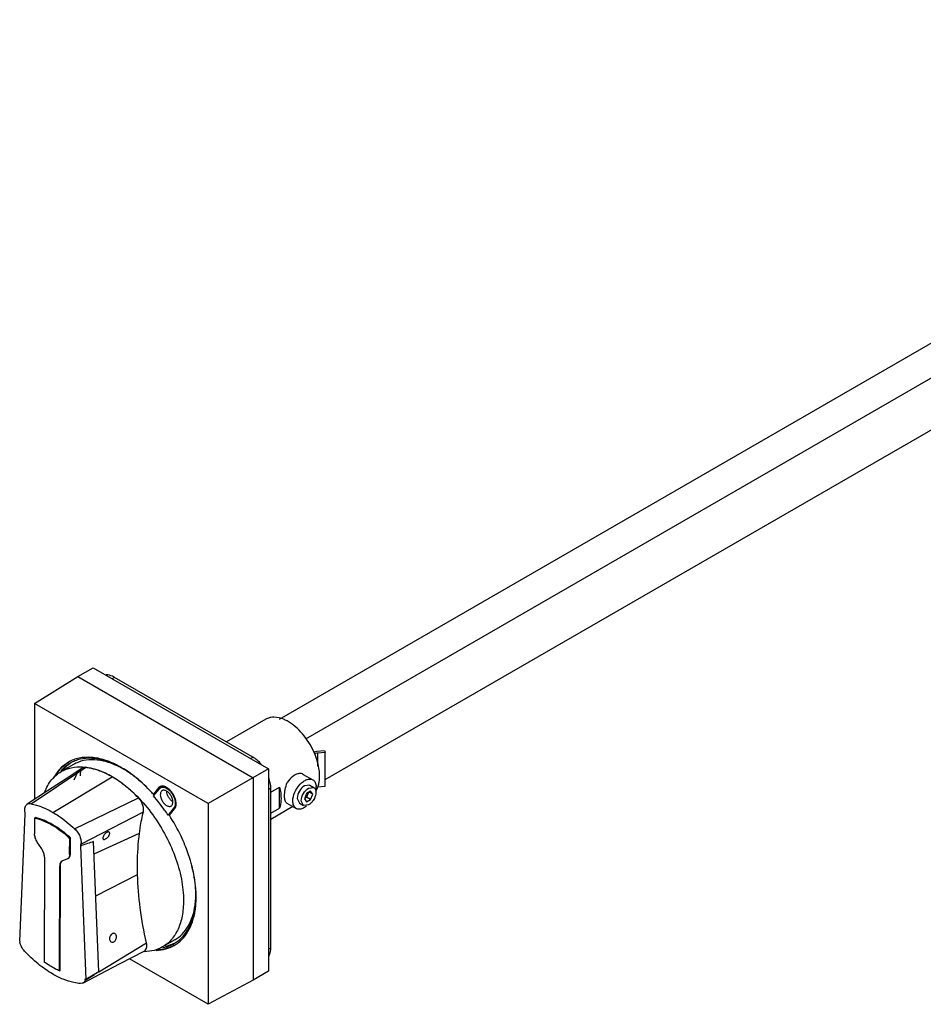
# Model space of a CAD drawing. Header units: millimetres. Extents: x 65 to 502, y 243 to 549.
# Tile 1 of 2: x 65 to 283, y 243 to 481. Entities that reach past the tile are written whole.
import ezdxf

# ---------------------------------------------------------------- set-up
doc = ezdxf.new("R2010")
doc.units = ezdxf.units.MM
doc.header["$LTSCALE"] = 51.444473
doc.layers.get('0').update_dxf_attribs({"linetype": 'CONTINUOUS'})

msp = doc.modelspace()

# ---------------------------------------------------------------- linework, layer by layer
at = {"color": 7, "linetype": 'Continuous'}
for p, q in [((127.59, 311.53), (420.8, 480.81)), ((133.96, 306.75), (428.11, 476.58)), ((138.64, 296.92), (428.11, 464.05)), ((68.3, 315.36), (78.79, 321.85)), ((78.79, 321.85), (82.5, 323.99)), ((78.79, 321.85), (121.21, 297.35)), ((82.5, 323.99), (124.93, 299.5)), ((87.7, 321.65), (87.13, 321.32)), ((121.14, 302.34), (87.7, 321.65)), ((68.3, 315.36), (68.3, 292.12)), ((110.35, 291.08), (68.3, 315.36)), ((124.26, 311.51), (114.76, 306.02)), ((136.66, 303.76), (138.5, 303.95)), ((138.64, 303.5), (136.8, 303.31)), ((136.8, 303.31), (136.8, 300.16)), ((138.5, 303.95), (138.64, 303.5)), ((138.64, 295.33), (138.64, 303.5)), ((77.78, 300.57), (74.8, 298.85)), ((120.58, 302.01), (121.14, 302.34)), ((67.53, 291.06), (80.71, 299.88)), ((80.71, 299.88), (80, 299.73)), ((124.93, 299.5), (110.35, 291.08)), ((124.93, 299.5), (124.93, 250.51)), ((133.13, 298.28), (133.36, 298.17)), ((133.35, 298.17), (135.64, 296.85)), ((72.78, 288.97), (87.1, 297.59)), ((121.21, 297.35), (121.21, 248.36)), ((134.89, 295.55), (133.64, 295.42)), ((134.89, 295.55), (135.88, 294.98)), ((97.1, 293.29), (97.06, 293.34)), ((98.35, 294.92), (97.07, 293.36)), ((97.07, 293.36), (97.29, 293.48)), ((97.11, 293.31), (97.07, 293.36)), ((97.11, 292.95), (98.53, 294.69)), ((97.29, 293.48), (98.56, 295.05)), ((98.66, 295.19), (98.35, 294.92)), ((98.56, 295.05), (98.35, 294.92)), ((98.53, 294.69), (98.81, 294.93)), ((99.02, 295.05), (98.81, 294.93)), ((125.49, 294.8), (124.93, 294.48)), ((125.49, 293.87), (127.63, 295.1)), ((125.49, 256.18), (125.49, 294.8)), ((127.63, 289.99), (127.63, 295.1)), ((134.13, 293.52), (133.63, 292.23)), ((135.13, 294.1), (134.13, 293.52)), ((134.57, 293.78), (134.14, 292.67)), ((134.63, 294.85), (135.88, 294.98)), ((135.63, 293.39), (134.76, 293.89)), ((135.63, 293.39), (135.13, 294.1)), ((135.13, 292.1), (135.63, 293.39)), ((136.8, 295.14), (138.64, 295.33)), ((78.02, 284.97), (93.47, 292.47)), ((110.35, 291.08), (110.35, 242.52)), ((129.38, 291.22), (131.64, 289.92)), ((131.87, 292.36), (132.39, 291.22)), ((132.39, 291.22), (133.38, 290.65)), ((133.38, 290.65), (132.86, 291.79)), ((134.63, 290.77), (133.38, 290.65)), ((133.63, 292.23), (134.13, 291.52)), ((133.7, 292.42), (134.14, 292.67)), ((134.13, 291.52), (135.13, 292.1)), ((135.13, 292.1), (134.14, 292.67)), ((64.74, 257.81), (66.09, 288.56)), ((66.1, 288.55), (66.07, 288.73)), ((66.09, 288.56), (66.1, 288.55)), ((66.1, 288.56), (66.09, 288.56)), ((79.53, 281.25), (94.66, 289.14)), ((102.04, 290.06), (100.63, 288.33)), ((100.63, 288.33), (100.84, 288.45)), ((100.84, 288.45), (102.25, 290.18)), ((100.94, 288.26), (102.22, 289.83)), ((102.25, 290.18), (102.04, 290.06)), ((130.85, 290.38), (125.49, 287.28)), ((125.49, 288.76), (127.63, 289.99)), ((68.35, 287.61), (68.34, 283.8)), ((68.35, 287.61), (68.52, 287.72)), ((82.73, 278.97), (93.72, 283.94)), ((70.08, 280.11), (68.99, 281.8)), ((76.82, 278.88), (76.83, 282.69)), ((77.01, 282.79), (76.83, 282.69)), ((77, 278.98), (77.01, 282.79)), ((83.86, 250.35), (82.62, 281.91)), ((76.82, 278.88), (77, 278.98)), ((79.43, 280.82), (79.68, 280.95)), ((79.43, 280.82), (79.44, 280.81)), ((79.68, 280.95), (79.44, 280.81)), ((79.44, 280.81), (80.71, 248.54)), ((70.73, 278.1), (70.68, 252.76)), ((75.07, 277.21), (74.95, 277.15)), ((76.16, 277.63), (75.07, 277.21)), ((76.29, 277.69), (76.16, 277.63)), ((76.46, 277.79), (76.29, 277.69)), ((74.35, 250.62), (74.41, 275.97)), ((74.59, 276.07), (74.41, 275.97)), ((74.53, 250.73), (74.59, 276.07)), ((83.13, 268.74), (93.25, 273.93)), ((64.85, 257.74), (64.74, 257.81)), ((83.85, 250.38), (95.41, 257.42)), ((102.28, 258.13), (99.3, 256.41)), ((124.93, 255.86), (125.49, 256.18)), ((110.35, 242.52), (91.28, 253.54)), ((74.35, 250.62), (74.53, 250.73)), ((83.86, 250.35), (80.71, 248.54)), ((124.93, 250.51), (121.21, 248.36)), ((80.71, 248.54), (80.53, 248.64)), ((80.59, 248.4), (82.84, 249.77)), ((121.21, 248.36), (110.35, 242.52)), ((80.05, 247.66), (79.47, 247.56))]:
    msp.add_line(p, q, dxfattribs=at)
for points in [[(80, 299.73), (75.99, 297.12), (71.47, 294.18), (66.52, 290.96)], [(77.89, 296.86), (78.98, 299.07), (79.41, 299.33)], [(79.41, 299.33), (79.47, 299.39), (79.38, 297.84)], [(80.05, 247.66), (84.11, 249.8), (89.05, 252.38), (94.87, 255.41)]]:
    msp.add_lwpolyline(points, dxfattribs=at)
for centre, radius, start, end in [((119.39, 296.18), 18.11, 23.3409, 24.4264), ((81.65, 293.88), 8.43, 121.9484, 123.8811), ((81.2, 290.18), 12.13, 85.7354, 86.0893), ((81.55, 290.44), 11.63, 86.974, 87.3363), ((77.76, 279.82), 23.13, 59.9873, 63.3577), ((78.59, 280.77), 21.82, 62.0197, 64.062), ((81.78, 292.91), 9.36, 138.4564, 139.293), ((82.45, 293.05), 9.58, 138.4809, 142.5341), ((78.26, 280.14), 22.53, 61.5004, 62.0241), ((79.54, 281.3), 20.88, 63.0252, 63.5812), ((78.05, 279.76), 22.96, 60.707, 61.4995), ((79.34, 280.91), 21.32, 62.2333, 63.0244), ((79.1, 280.46), 21.83, 61.4974, 62.2335), ((77.81, 279.34), 23.45, 59.9994, 60.7074), ((77.15, 278.77), 24.34, 59.3501, 59.9994), ((78.8, 279.91), 22.46, 60.4072, 61.4958), ((77.49, 278.78), 24.08, 59.0222, 59.998), ((72.95, 272.38), 31.95, 48.7011, 51.4935), ((68.18, 267.47), 38.79, 41.4266, 41.7675), ((99.48, 294.3), 1.18, 132.5368, 140.8306), ((99.43, 294.35), 1.12, 126.0255, 132.4979), ((98.94, 292.45), 2.7, 59.993, 61.834), ((135.46, 294.24), 0.847, 47.9957, 59.929), ((132.49, 296.57), 4.62, 326.3322, 330.8594), ((132.92, 295.02), 3.55, 359.978, 3.2592), ((132.61, 295.02), 3.86, 357.6094, 359.983), ((132.19, 296.74), 4.96, 330.8438, 333.8039), ((132.02, 296.83), 5.15, 333.791, 334.6865), ((131.87, 296.9), 5.31, 334.6921, 336.655), ((131.65, 296.99), 5.55, 336.6564, 338.7449), ((-27.61, 272.45), 95.09, 9.8595, 10.081), ((64.74, 264.77), 43.17, 32.9782, 33.2619), ((63.89, 264.26), 44.15, 25.4014, 32.9353), ((126.98, 270.34), 48.69, 167.0517, 167.5724), ((189.63, -47.81), 346.65, 107.9819, 108.493), ((65.22, 264.89), 42.67, 22.2423, 25.4058), ((75.57, 276.49), 0.888, 124.4346, 132.446), ((82.42, 268.76), 24.94, 1.1993, 1.9894), ((83.19, 268.78), 24.16, 0.0039, 1.2015), ((81.67, 268.46), 25.76, 1.785, 2.524), ((82.39, 268.48), 25.03, 0.683, 1.7868), ((88.74, 269.08), 18.6, 352.1964, 353.3755), ((84.94, 268.76), 22.42, 356.6681, 0.0396), ((85.04, 269.34), 22.31, 358.5149, 359.2589), ((84.23, 268.49), 23.2, 357.3294, 0.575), ((82.88, 268.49), 24.54, 0.5373, 0.6798), ((24.51, 270.84), 42.41, 341.7666, 342.0147), ((97.65, 265.43), 9.36, 280.7067, 281.5435), ((179.96, 271.74), 102.07, 193.0806, 193.2191)]:
    msp.add_arc(centre, radius, start, end, dxfattribs=at)
for points, knots in [([(87.7, 321.65), (87.53, 321.74), (86.89, 322.07), (86.17, 322.26), (85.65, 322.24)], [0, 0, 0, 0, 0.277629, 1, 1, 1, 1]), ([(125.5, 311.95), (125.39, 311.93), (124.96, 311.84), (124.54, 311.67), (124.26, 311.51)], [0, 0, 0, 0, 0.255089, 1, 1, 1, 1]), ([(129.65, 310.97), (129.37, 311.14), (128.3, 311.69), (127.1, 312.02), (126.23, 312.01)], [0, 0, 0, 0, 0.275823, 1, 1, 1, 1]), ([(135.88, 303.67), (135.18, 305.21), (133.44, 307.99), (130.99, 310.2), (129.65, 310.97)], [0, 0, 0, 0, 0.524422, 1, 1, 1, 1]), ([(135.78, 303.58), (135.85, 303.6), (136.14, 303.69), (136.43, 303.74), (136.66, 303.76)], [0, 0, 0, 0, 0.242424, 1, 1, 1, 1]), ([(137.18, 296.32), (137.36, 297.42), (137.25, 299.87), (136.53, 302.18), (136.02, 303.36)], [0, 0, 0, 0, 0.464292, 1, 1, 1, 1]), ([(136.8, 303.31), (136.73, 303.3), (136.47, 303.27), (136.22, 303.2), (136.03, 303.13)], [0, 0, 0, 0, 0.259287, 1, 1, 1, 1]), ([(76.52, 301.11), (76.13, 300.89), (75.37, 300.36), (74, 299.06), (73.2, 297.84), (72.77, 296.97)], [0, 0, 0, 0, 0.240767, 0.485536, 1, 1, 1, 1]), ([(73.68, 298.31), (74.06, 298.88), (74.91, 299.93), (75.97, 300.77), (76.53, 301.11)], [0, 0, 0, 0, 0.509234, 1, 1, 1, 1]), ([(76.94, 300.89), (76.54, 300.66), (75.77, 300.12), (75.09, 299.47), (74.78, 299.12)], [0, 0, 0, 0, 0.495602, 1, 1, 1, 1]), ([(75.27, 299.4), (75.4, 299.54), (75.91, 300.09), (76.49, 300.56), (76.95, 300.87)], [0, 0, 0, 0, 0.25371, 1, 1, 1, 1]), ([(82.02, 302.28), (81.05, 302.35), (79.58, 302.27), (77.76, 301.74), (76.92, 301.34), (76.52, 301.11)], [0, 0, 0, 0, 0.5146, 0.759321, 1, 1, 1, 1]), ([(82.09, 302.06), (81.18, 302.1), (79.81, 302), (78.1, 301.48), (77.31, 301.1), (76.94, 300.89)], [0, 0, 0, 0, 0.513507, 0.758616, 1, 1, 1, 1]), ([(88.83, 300), (87.85, 300.49), (85.9, 301.27), (82.95, 301.82), (80.6, 301.66), (78.92, 301.15), (78.15, 300.78), (77.78, 300.57)], [0, 0, 0, 0, 0.285465, 0.543106, 0.777831, 0.889782, 1, 1, 1, 1]), ([(86.42, 301.25), (86.05, 301.39), (84.66, 301.89), (83.19, 302.2), (82.1, 302.28)], [0, 0, 0, 0, 0.26396, 1, 1, 1, 1]), ([(86.44, 301.12), (86.08, 301.25), (84.69, 301.72), (83.24, 302), (82.17, 302.05)], [0, 0, 0, 0, 0.264061, 1, 1, 1, 1]), ([(88.13, 300.49), (87.98, 300.56), (87.42, 300.83), (86.85, 301.08), (86.42, 301.25)], [0, 0, 0, 0, 0.2549, 1, 1, 1, 1]), ([(88.13, 300.39), (87.99, 300.46), (87.43, 300.72), (86.87, 300.96), (86.44, 301.12)], [0, 0, 0, 0, 0.255018, 1, 1, 1, 1]), ([(123.19, 300.56), (122.89, 300.93), (122.25, 301.58), (121.52, 302.12), (121.14, 302.34)], [0, 0, 0, 0, 0.521783, 1, 1, 1, 1]), ([(70.79, 293.91), (71, 294.45), (71.47, 295.47), (72.4, 296.84), (73.51, 297.99), (74.36, 298.59), (74.8, 298.85)], [0, 0, 0, 0, 0.267075, 0.520039, 0.762734, 1, 1, 1, 1]), ([(74.8, 298.85), (75.17, 299.06), (75.95, 299.43), (77.66, 299.94), (79.03, 300.03), (79.94, 299.98)], [0, 0, 0, 0, 0.241013, 0.485917, 1, 1, 1, 1]), ([(79.94, 299.98), (81.35, 299.89), (83.52, 299.36), (86.28, 298.11), (88.44, 296.82), (90.57, 295.24), (93.39, 292.72), (96.64, 289), (99.89, 283.94), (102.39, 278.5), (103.97, 273.01), (104.38, 269.33), (104.37, 267.57)], [0, 0, 0, 0, 0.096928, 0.150941, 0.208589, 0.269632, 0.333675, 0.468501, 0.608117, 0.746818, 0.879015, 1, 1, 1, 1]), ([(87.1, 297.59), (86.56, 297.9), (84.56, 298.96), (82.35, 299.68), (80.71, 299.88)], [0, 0, 0, 0, 0.270831, 1, 1, 1, 1]), ([(97.07, 293.36), (95.94, 294.64), (93.59, 296.95), (90.92, 298.9), (89.56, 299.71)], [0, 0, 0, 0, 0.519703, 1, 1, 1, 1]), ([(92.84, 297.38), (92.59, 297.57), (91.65, 298.3), (90.65, 298.98), (89.89, 299.43)], [0, 0, 0, 0, 0.256886, 1, 1, 1, 1]), ([(133.13, 298.28), (132.87, 298.39), (132.3, 298.42), (131.51, 298.14), (130.48, 297.48), (129.84, 296.73), (129.48, 296.17)], [0, 0, 0, 0, 0.190827, 0.360133, 0.554901, 1, 1, 1, 1]), ([(93.47, 292.47), (92.49, 293.49), (90.48, 295.36), (88.23, 296.93), (87.1, 297.59)], [0, 0, 0, 0, 0.518496, 1, 1, 1, 1]), ([(97.07, 293.36), (96.83, 293.64), (95.86, 294.69), (94.83, 295.68), (94.03, 296.38)], [0, 0, 0, 0, 0.254849, 1, 1, 1, 1]), ([(125.49, 294.8), (125.49, 295.24), (125.39, 296.14), (125.14, 297.02), (124.98, 297.46)], [0, 0, 0, 0, 0.478218, 1, 1, 1, 1]), ([(128.81, 292.91), (128.8, 293.44), (128.93, 294.56), (129.25, 295.64), (129.48, 296.17)], [0, 0, 0, 0, 0.479286, 1, 1, 1, 1]), ([(130.81, 291.75), (130.81, 292.47), (131.21, 293.95), (132.22, 295.52), (133.31, 296.48), (134.13, 296.93), (134.94, 297.09), (135.44, 296.96), (135.64, 296.85)], [0, 0, 0, 0, 0.269905, 0.561309, 0.695451, 0.813136, 0.912854, 1, 1, 1, 1]), ([(135.64, 296.85), (135.89, 296.71), (136.32, 296.2), (136.44, 295.56), (136.46, 295.22)], [0, 0, 0, 0, 0.454382, 1, 1, 1, 1]), ([(136.82, 294.98), (136.86, 295.08), (137.02, 295.52), (137.13, 295.97), (137.18, 296.32)], [0, 0, 0, 0, 0.240445, 1, 1, 1, 1]), ([(100.28, 295.03), (100.14, 295.11), (99.86, 295.25), (99.42, 295.35), (99.01, 295.34), (98.77, 295.25), (98.66, 295.19)], [0, 0, 0, 0, 0.289797, 0.549051, 0.782231, 1, 1, 1, 1]), ([(99.21, 294.24), (99.14, 294.2), (99.01, 294.08), (98.86, 293.85), (98.78, 293.57), (98.76, 293.36), (98.76, 293.25)], [0, 0, 0, 0, 0.217783, 0.45091, 0.710297, 1, 1, 1, 1]), ([(98.76, 293.25), (98.76, 293), (98.86, 292.48), (99.18, 291.74), (99.66, 291.09), (100.07, 290.74), (100.28, 290.62)], [0, 0, 0, 0, 0.237241, 0.500001, 0.76276, 1, 1, 1, 1]), ([(98.81, 294.93), (98.9, 294.98), (99.11, 295.06), (99.47, 295.08), (99.84, 295), (100.09, 294.89), (100.21, 294.82)], [0, 0, 0, 0, 0.219775, 0.453807, 0.712263, 1, 1, 1, 1]), ([(100.27, 295.02), (100.15, 295.07), (99.93, 295.15), (99.6, 295.2), (99.29, 295.17), (99.11, 295.1), (99.02, 295.05)], [0, 0, 0, 0, 0.283137, 0.540071, 0.77601, 1, 1, 1, 1]), ([(100.28, 294.13), (100.19, 294.18), (100, 294.27), (99.71, 294.34), (99.44, 294.34), (99.28, 294.28), (99.21, 294.24)], [0, 0, 0, 0, 0.289702, 0.549088, 0.782216, 1, 1, 1, 1]), ([(102.22, 289.83), (102.34, 289.97), (102.52, 290.34), (102.61, 290.99), (102.54, 291.73), (102.24, 292.78), (101.68, 293.77), (100.93, 294.58), (100.5, 294.9), (100.28, 295.03)], [0, 0, 0, 0, 0.091787, 0.19852, 0.320963, 0.455925, 0.739486, 0.875691, 1, 1, 1, 1]), ([(100.28, 294.78), (100.48, 294.67), (100.87, 294.38), (101.55, 293.65), (102.06, 292.74), (102.33, 291.79), (102.39, 291.12), (102.31, 290.53), (102.15, 290.19), (102.04, 290.06)], [0, 0, 0, 0, 0.124309, 0.260514, 0.544075, 0.679037, 0.80148, 0.908213, 1, 1, 1, 1]), ([(101.8, 291.5), (101.8, 291.75), (101.71, 292.27), (101.39, 293.01), (100.91, 293.66), (100.5, 294.01), (100.28, 294.13)], [0, 0, 0, 0, 0.237241, 0.500001, 0.76276, 1, 1, 1, 1]), ([(101.79, 291.55), (101.59, 291.67), (101.2, 292.01), (100.74, 292.64), (100.42, 293.35), (100.33, 293.85), (100.32, 294.09)], [0, 0, 0, 0, 0.238274, 0.5, 0.761725, 1, 1, 1, 1]), ([(127.63, 295.1), (127.74, 294.64), (128.03, 292.96), (128, 291.17), (127.63, 289.99)], [0, 0, 0, 0, 0.277489, 1, 1, 1, 1]), ([(133.64, 295.42), (133.12, 295.12), (132.29, 294.17), (131.87, 292.97), (131.87, 292.36)], [0, 0, 0, 0, 0.499998, 1, 1, 1, 1]), ([(132.86, 291.79), (132.86, 292.4), (133.28, 293.59), (134.11, 294.55), (134.63, 294.85)], [0, 0, 0, 0, 0.500002, 1, 1, 1, 1]), ([(136.4, 293.83), (136.4, 293.69), (136.34, 293.06), (136.1, 292.46), (135.86, 292.05)], [0, 0, 0, 0, 0.228701, 1, 1, 1, 1]), ([(136.02, 294.87), (136.08, 294.82), (136.33, 294.53), (136.4, 294.13), (136.4, 293.83)], [0, 0, 0, 0, 0.220903, 1, 1, 1, 1]), ([(66.01, 289.1), (65.97, 289.3), (65.94, 289.68), (66, 290.22), (66.18, 290.67), (66.4, 290.89), (66.52, 290.96)], [0, 0, 0, 0, 0.299375, 0.56375, 0.79371, 1, 1, 1, 1]), ([(66.52, 290.96), (66.58, 291.01), (66.73, 291.08), (67.08, 291.15), (67.35, 291.11), (67.53, 291.06)], [0, 0, 0, 0, 0.232, 0.471429, 1, 1, 1, 1]), ([(67.53, 291.06), (67.96, 290.97), (69.79, 290.5), (71.53, 289.69), (72.78, 288.97)], [0, 0, 0, 0, 0.234029, 1, 1, 1, 1]), ([(94.66, 289.14), (94.72, 289.39), (94.73, 289.97), (94.51, 290.85), (94.1, 291.71), (93.7, 292.24), (93.47, 292.47)], [0, 0, 0, 0, 0.214707, 0.464776, 0.733831, 1, 1, 1, 1]), ([(100.63, 288.33), (100.36, 288.74), (99.27, 290.34), (98.07, 291.87), (97.11, 292.95)], [0, 0, 0, 0, 0.252954, 1, 1, 1, 1]), ([(101.36, 290.51), (101.43, 290.55), (101.56, 290.66), (101.7, 290.9), (101.79, 291.18), (101.8, 291.39), (101.8, 291.5)], [0, 0, 0, 0, 0.217783, 0.45091, 0.710297, 1, 1, 1, 1]), ([(102.25, 290.18), (102.3, 290.24), (102.46, 290.48), (102.54, 290.77), (102.57, 290.99)], [0, 0, 0, 0, 0.229187, 1, 1, 1, 1]), ([(129.38, 291.22), (129.17, 291.35), (128.94, 291.74), (128.83, 292.34), (128.81, 292.71), (128.81, 292.91)], [0, 0, 0, 0, 0.399489, 0.67275, 1, 1, 1, 1]), ([(131.64, 289.92), (131.37, 290.08), (130.91, 290.66), (130.81, 291.37), (130.81, 291.75)], [0, 0, 0, 0, 0.449169, 1, 1, 1, 1]), ([(135.86, 292.05), (135.77, 291.91), (135.45, 291.42), (135.01, 290.99), (134.63, 290.77)], [0, 0, 0, 0, 0.267161, 1, 1, 1, 1]), ([(72.78, 288.97), (73.23, 288.71), (75.09, 287.54), (76.8, 286.13), (78.02, 284.97)], [0, 0, 0, 0, 0.237841, 1, 1, 1, 1]), ([(93.72, 283.94), (93.78, 284.39), (94.02, 286.13), (94.36, 287.86), (94.66, 289.14)], [0, 0, 0, 0, 0.255211, 1, 1, 1, 1]), ([(100.28, 290.62), (100.38, 290.56), (100.57, 290.48), (100.85, 290.41), (101.13, 290.41), (101.29, 290.47), (101.36, 290.51)], [0, 0, 0, 0, 0.289702, 0.549088, 0.782216, 1, 1, 1, 1]), ([(133.16, 289.89), (132.9, 289.79), (132.38, 289.67), (131.85, 289.8), (131.64, 289.92)], [0, 0, 0, 0, 0.536024, 1, 1, 1, 1]), ([(68.35, 287.61), (69.06, 287.46), (70.53, 286.98), (72.67, 285.91), (74.81, 284.47), (76.17, 283.32), (76.83, 282.69)], [0, 0, 0, 0, 0.221812, 0.463089, 0.723168, 1, 1, 1, 1]), ([(77.01, 282.79), (76.34, 283.42), (74.99, 284.57), (72.85, 286.01), (70.71, 287.08), (69.24, 287.56), (68.52, 287.72)], [0, 0, 0, 0, 0.276832, 0.536911, 0.778188, 1, 1, 1, 1]), ([(68.99, 281.8), (68.79, 282.11), (68.48, 282.75), (68.34, 283.46), (68.34, 283.8)], [0, 0, 0, 0, 0.525459, 1, 1, 1, 1]), ([(78.02, 284.97), (78.29, 284.74), (78.78, 284.18), (79.31, 283.21), (79.59, 282.21), (79.59, 281.54), (79.53, 281.25)], [0, 0, 0, 0, 0.259446, 0.529422, 0.783349, 1, 1, 1, 1]), ([(85.85, 284.14), (85.73, 284.08), (85.5, 283.92), (85.21, 283.61), (84.98, 283.28), (84.88, 283.03), (84.86, 282.92)], [0, 0, 0, 0, 0.248361, 0.518101, 0.777586, 1, 1, 1, 1]), ([(85.52, 282.53), (85.64, 282.6), (85.87, 282.76), (86.15, 283.06), (86.38, 283.4), (86.47, 283.65), (86.5, 283.77)], [0, 0, 0, 0, 0.247818, 0.517314, 0.777234, 1, 1, 1, 1]), ([(86.38, 284.21), (86.31, 284.25), (86.17, 284.26), (86, 284.21), (85.9, 284.17), (85.85, 284.14)], [0, 0, 0, 0, 0.419552, 0.689256, 1, 1, 1, 1]), ([(86.5, 283.77), (86.51, 283.81), (86.52, 283.91), (86.51, 284.03), (86.46, 284.14), (86.41, 284.19), (86.38, 284.21)], [0, 0, 0, 0, 0.304406, 0.564585, 0.789327, 1, 1, 1, 1]), ([(93.25, 273.93), (93.22, 274.79), (93.19, 278.14), (93.4, 281.49), (93.72, 283.94)], [0, 0, 0, 0, 0.258467, 1, 1, 1, 1]), ([(84.86, 282.92), (84.85, 282.87), (84.83, 282.78), (84.85, 282.65), (84.9, 282.54), (84.95, 282.49), (84.98, 282.47)], [0, 0, 0, 0, 0.301064, 0.560209, 0.786365, 1, 1, 1, 1]), ([(84.98, 282.47), (85.01, 282.45), (85.12, 282.42), (85.31, 282.44), (85.44, 282.5), (85.52, 282.53)], [0, 0, 0, 0, 0.198806, 0.555119, 1, 1, 1, 1]), ([(70.73, 278.1), (70.73, 278.44), (70.6, 279.15), (70.28, 279.79), (70.08, 280.11)], [0, 0, 0, 0, 0.474541, 1, 1, 1, 1]), ([(76.82, 278.88), (76.82, 278.75), (76.8, 278.5), (76.7, 278.15), (76.53, 277.88), (76.37, 277.74), (76.29, 277.69)], [0, 0, 0, 0, 0.289601, 0.548809, 0.781998, 1, 1, 1, 1]), ([(76.46, 277.79), (76.55, 277.84), (76.71, 277.98), (76.88, 278.26), (76.98, 278.6), (77, 278.85), (77, 278.98)], [0, 0, 0, 0, 0.218002, 0.451191, 0.710399, 1, 1, 1, 1]), ([(106.38, 276.09), (106.27, 276.51), (105.8, 278.18), (105.22, 279.83), (104.72, 281.04)], [0, 0, 0, 0, 0.245376, 1, 1, 1, 1]), ([(74.95, 277.15), (74.86, 277.1), (74.7, 276.97), (74.53, 276.69), (74.43, 276.35), (74.41, 276.1), (74.41, 275.97)], [0, 0, 0, 0, 0.218002, 0.451191, 0.710399, 1, 1, 1, 1]), ([(74.59, 276.07), (74.59, 276.28), (74.64, 276.67), (74.84, 277.02), (74.97, 277.14)], [0, 0, 0, 0, 0.545202, 1, 1, 1, 1]), ([(106.98, 273.2), (106.94, 273.44), (106.77, 274.41), (106.55, 275.37), (106.37, 276.09)], [0, 0, 0, 0, 0.245859, 1, 1, 1, 1]), ([(107.01, 273.2), (106.97, 273.43), (106.79, 274.41), (106.57, 275.37), (106.38, 276.09)], [0, 0, 0, 0, 0.245993, 1, 1, 1, 1]), ([(95.41, 257.42), (94.78, 260.2), (93.79, 265.67), (93.32, 271.22), (93.25, 273.93)], [0, 0, 0, 0, 0.513154, 1, 1, 1, 1]), ([(107.34, 269.63), (107.33, 269.92), (107.27, 271.12), (107.13, 272.31), (106.98, 273.2)], [0, 0, 0, 0, 0.243295, 1, 1, 1, 1]), ([(107.4, 269.6), (107.39, 269.89), (107.32, 271.09), (107.16, 272.29), (107.01, 273.2)], [0, 0, 0, 0, 0.24347, 1, 1, 1, 1]), ([(104.37, 267.57), (104.37, 266.34), (104.22, 264.52), (103.66, 262.24), (103.09, 260.73), (102.36, 259.37), (101.49, 258.18), (100.47, 257.18), (99.7, 256.64), (99.3, 256.41)], [0, 0, 0, 0, 0.289129, 0.422345, 0.548293, 0.667706, 0.781724, 0.891874, 1, 1, 1, 1]), ([(107.09, 265.37), (107.11, 265.54), (107.22, 266.23), (107.29, 266.93), (107.32, 267.46)], [0, 0, 0, 0, 0.244403, 1, 1, 1, 1]), ([(107.19, 265.29), (107.22, 265.46), (107.32, 266.16), (107.38, 266.87), (107.4, 267.41)], [0, 0, 0, 0, 0.244525, 1, 1, 1, 1]), ([(107.22, 266.93), (107.24, 267.08), (107.3, 267.69), (107.34, 268.3), (107.35, 268.76)], [0, 0, 0, 0, 0.245271, 1, 1, 1, 1]), ([(102.12, 256.77), (102.79, 257.16), (104.06, 258.15), (105.56, 260.13), (106.64, 262.55), (107.05, 264.35), (107.19, 265.29)], [0, 0, 0, 0, 0.226805, 0.464092, 0.720146, 1, 1, 1, 1]), ([(102.14, 257.24), (102.78, 257.61), (104, 258.56), (105.45, 260.45), (106.52, 262.76), (106.94, 264.47), (107.09, 265.37)], [0, 0, 0, 0, 0.227582, 0.46525, 0.72106, 1, 1, 1, 1]), ([(102.28, 258.13), (102.94, 258.51), (104.18, 259.48), (105.63, 261.44), (106.66, 263.85), (107.04, 265.62), (107.17, 266.55)], [0, 0, 0, 0, 0.225979, 0.462865, 0.719193, 1, 1, 1, 1]), ([(65.91, 255.42), (65.63, 255.73), (65.16, 256.4), (64.88, 257.17), (64.8, 257.56)], [0, 0, 0, 0, 0.505617, 1, 1, 1, 1]), ([(87.16, 259.62), (87.05, 259.56), (86.83, 259.39), (86.61, 259.03), (86.48, 258.62), (86.48, 258.34), (86.5, 258.2)], [0, 0, 0, 0, 0.234493, 0.491461, 0.752785, 1, 1, 1, 1]), ([(86.5, 258.2), (86.53, 258.08), (86.6, 257.85), (86.77, 257.68), (86.87, 257.62)], [0, 0, 0, 0, 0.529655, 1, 1, 1, 1]), ([(86.87, 257.62), (86.96, 257.57), (87.18, 257.51), (87.4, 257.58), (87.5, 257.63)], [0, 0, 0, 0, 0.479786, 1, 1, 1, 1]), ([(87.79, 259.63), (87.7, 259.68), (87.48, 259.74), (87.26, 259.67), (87.16, 259.62)], [0, 0, 0, 0, 0.476718, 1, 1, 1, 1]), ([(87.5, 257.63), (87.74, 257.75), (88.02, 258.11), (88.16, 258.63), (88.16, 258.92), (88.14, 259.05)], [0, 0, 0, 0, 0.487325, 0.750551, 1, 1, 1, 1]), ([(88.14, 259.05), (88.12, 259.18), (88.05, 259.4), (87.88, 259.58), (87.79, 259.63)], [0, 0, 0, 0, 0.531311, 1, 1, 1, 1]), ([(94.87, 255.41), (94.94, 255.45), (95.06, 255.53), (95.28, 255.77), (95.46, 256.19), (95.51, 256.78), (95.45, 257.2), (95.41, 257.42)], [0, 0, 0, 0, 0.100494, 0.204028, 0.431115, 0.696516, 1, 1, 1, 1]), ([(72.69, 249.87), (71.47, 250.57), (69.07, 252.28), (66.94, 254.31), (65.91, 255.42)], [0, 0, 0, 0, 0.480554, 1, 1, 1, 1]), ([(99.3, 256.41), (98.66, 256.04), (97.24, 255.46), (95.72, 255.28), (94.95, 255.26)], [0, 0, 0, 0, 0.488735, 1, 1, 1, 1]), ([(97.78, 255.58), (98.55, 255.6), (100.06, 255.82), (101.48, 256.4), (102.12, 256.77)], [0, 0, 0, 0, 0.510432, 1, 1, 1, 1]), ([(102.13, 256.78), (101.52, 256.45), (100.2, 255.93), (98.8, 255.73), (98.08, 255.7)], [0, 0, 0, 0, 0.490007, 1, 1, 1, 1]), ([(99.52, 256.26), (99.99, 256.35), (100.89, 256.61), (101.74, 257.01), (102.14, 257.24)], [0, 0, 0, 0, 0.504398, 1, 1, 1, 1]), ([(102.13, 257.26), (101.96, 257.18), (101.28, 256.87), (100.55, 256.65), (100, 256.54)], [0, 0, 0, 0, 0.247414, 1, 1, 1, 1]), ([(124.98, 254.12), (125.07, 254.25), (125.39, 254.89), (125.49, 255.63), (125.49, 256.18)], [0, 0, 0, 0, 0.225816, 1, 1, 1, 1]), ([(74.35, 250.62), (74.04, 250.76), (72.76, 251.37), (71.55, 252.13), (70.68, 252.76)], [0, 0, 0, 0, 0.238949, 1, 1, 1, 1]), ([(79.47, 247.56), (78.92, 247.6), (77.49, 247.82), (75.19, 248.55), (73.52, 249.38), (72.69, 249.87)], [0, 0, 0, 0, 0.228785, 0.597875, 1, 1, 1, 1]), ([(80.59, 248.4), (80.55, 248.24), (80.42, 247.95), (80.18, 247.73), (80.05, 247.66)], [0, 0, 0, 0, 0.527742, 1, 1, 1, 1])]:
    msp.add_open_spline(points, degree=3, knots=knots, dxfattribs=at)
for points in [[(126.23, 312.01), (125.99, 312.01), (125.74, 311.99), (125.5, 311.95)], [(136.47, 294.86), (136.46, 294.64), (136.43, 294.43), (136.39, 294.22)], [(133.66, 290.13), (133.5, 290.03), (133.33, 289.95), (133.16, 289.89)], [(134.14, 290.46), (133.99, 290.34), (133.83, 290.23), (133.66, 290.13)]]:
    msp.add_open_spline(points, degree=3, dxfattribs=at)

doc.saveas('drawing.dxf')
